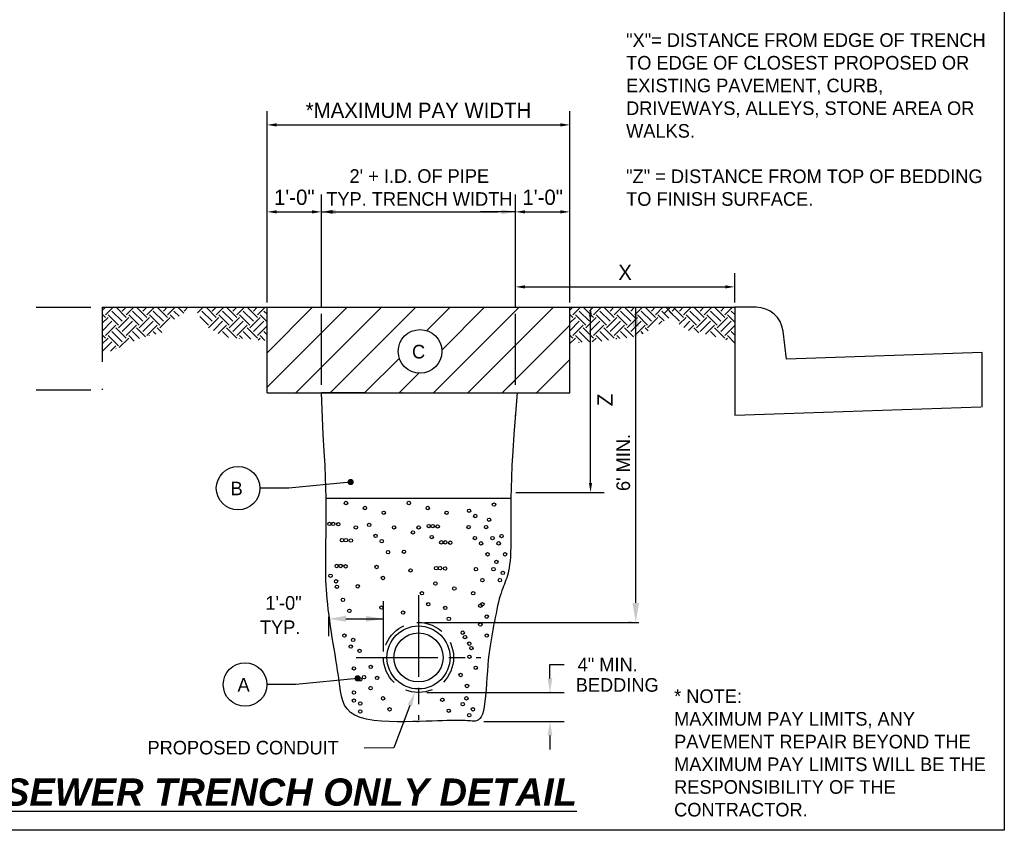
# Model space of a CAD drawing. Header units: feet. Extents: x 6 to 231, y 4 to 30.
# Tile 9 of 67: x 58.44 to 67.47, y 3.62 to 11.06. Entities that reach past the tile are written whole.
import ezdxf
from ezdxf.enums import TextEntityAlignment as Align

# ---------------------------------------------------------------- set-up
doc = ezdxf.new("R2010")
doc.units = ezdxf.units.FT
doc.header["$MEASUREMENT"] = 0
for name, pattern in [('DASHED', [0.75, 0.5, -0.25]), ('E', [1, 0.75, -0.05, 0.15, -0.05]), ('HIDDEN', [0.375, 0.25, -0.125])]:
    doc.linetypes.add(name, pattern=pattern)
doc.layers.add('COLUMNS', color=6, linetype='Continuous', plot=False)
for name, color, linetype in [('DETAIL', 50, 'Continuous'), ('HATCH', 247, 'Continuous'), ('HIDDEN', 1, 'DASHED'), ('P-HATCH', 247, 'Continuous'), ('text', 9, 'Continuous')]:
    doc.layers.add(name, color=color, linetype=linetype)
doc.styles.add('Slanted-Normal', font='font31.shx', dxfattribs={"height": 0.14})
doc.styles.get("Standard").update_dxf_attribs({"font": 'arial.ttf'})
doc.dimstyles.get("Standard").update_dxf_attribs({"dimtxt": 0.18, "dimasz": 0.18, "dimexe": 0.18, "dimexo": 0.0625, "dimgap": 0.09, "dimtad": 0, "dimtih": 1, "dimtoh": 1, "dimdec": 4, "dimzin": 0, "dimdsep": 46, "dimtxsty": 'Standard', "dimcen": 0.09, "dimadec": 0, "dimazin": 0, "dimtfac": 1, "dimtdec": 4, "dimtofl": 0, "dimtmove": 0, "dimatfit": 3, "dimfxl": 1, "dimtolj": 1, "dimtzin": 0, "dimarcsym": 0})

# ---------------------------------------------------------------- blocks, each defined once
blk = doc.blocks.new('*D37')
at = {"layer": 'Defpoints', "color": 0, "transparency": 16777216}
for p in [(63.4865, 10.0994), (60.7074, 8.4251), (63.4865, 8.4251)]:
    blk.add_point(p, dxfattribs=at)
at = {"layer": 'text', "color": 0, "lineweight": -2, "transparency": 16777216}
for p, q in [((60.7074, 8.4689), (60.7074, 10.2254)), ((63.4865, 8.4689), (63.4865, 10.2254)), ((60.7949, 10.0994), (63.399, 10.0994))]:
    blk.add_line(p, q, dxfattribs=at)
at = {"layer": 'text', "color": 0, "transparency": 16777216}
for points in [[(60.7949, 10.1139), (60.7949, 10.0848), (60.7074, 10.0994)], [(63.399, 10.1139), (63.399, 10.0848), (63.4865, 10.0994)]]:
    blk.add_solid(points, dxfattribs=at)
at = {"layer": 'text', "color": 0, "transparency": 16777216, "insert": (62.097, 10.2324), "char_height": 0.14, "attachment_point": 5, "style": 'Slanted-Normal'}
blk.add_mtext('\\A1;*MAXIMUM PAY WIDTH', dxfattribs=at)
blk = doc.blocks.new('*D38')
at = {"layer": 'Defpoints', "color": 0, "transparency": 16777216}
for p in [(61.2074, 9.3011), (61.2074, 8.5051), (60.7074, 8.4692)]:
    blk.add_point(p, dxfattribs=at)
at = {"layer": 'text', "color": 0, "lineweight": -2, "transparency": 16777216}
for p, q in [((60.7074, 8.513), (60.7074, 9.4271)), ((61.2074, 8.5489), (61.2074, 9.4271)), ((60.7949, 9.3011), (61.1199, 9.3011))]:
    blk.add_line(p, q, dxfattribs=at)
at = {"layer": 'text', "color": 0, "transparency": 16777216}
for points in [[(60.7949, 9.3157), (60.7949, 9.2865), (60.7074, 9.3011)], [(61.1199, 9.3157), (61.1199, 9.2865), (61.2074, 9.3011)]]:
    blk.add_solid(points, dxfattribs=at)
at = {"layer": 'text', "color": 0, "transparency": 16777216, "insert": (60.9574, 9.4341), "char_height": 0.14, "attachment_point": 5, "style": 'Slanted-Normal'}
blk.add_mtext('\\A1;1\'-0"', dxfattribs=at)
blk = doc.blocks.new('*D39')
at = {"layer": 'Defpoints', "color": 0, "transparency": 16777216}
for p in [(63.4865, 9.3011), (63.4865, 8.5051), (62.9865, 8.4692)]:
    blk.add_point(p, dxfattribs=at)
at = {"layer": 'text', "color": 0, "lineweight": -2, "transparency": 16777216}
for p, q in [((62.9865, 8.513), (62.9865, 9.4271)), ((63.4865, 8.5489), (63.4865, 9.4271)), ((63.074, 9.3011), (63.399, 9.3011))]:
    blk.add_line(p, q, dxfattribs=at)
at = {"layer": 'text', "color": 0, "transparency": 16777216}
for points in [[(63.074, 9.3157), (63.074, 9.2865), (62.9865, 9.3011)], [(63.399, 9.3157), (63.399, 9.2865), (63.4865, 9.3011)]]:
    blk.add_solid(points, dxfattribs=at)
at = {"layer": 'text', "color": 0, "transparency": 16777216, "insert": (63.2365, 9.4341), "char_height": 0.14, "attachment_point": 5, "style": 'Slanted-Normal'}
blk.add_mtext('\\A1;1\'-0"', dxfattribs=at)
blk = doc.blocks.new('*D35')
at = {"layer": 'Defpoints', "color": 0, "transparency": 16777216}
for p in [(64.9986, 8.6124), (62.9865, 8.4692), (64.9986, 8.4251)]:
    blk.add_point(p, dxfattribs=at)
at = {"layer": 'text', "color": 0, "lineweight": -2, "transparency": 16777216}
for p, q in [((62.9865, 8.513), (62.9865, 8.7384)), ((64.9986, 8.4689), (64.9986, 8.7384)), ((63.074, 8.6124), (64.9111, 8.6124))]:
    blk.add_line(p, q, dxfattribs=at)
at = {"layer": 'text', "color": 0, "transparency": 16777216}
for points in [[(63.074, 8.627), (63.074, 8.5978), (62.9865, 8.6124)], [(64.9111, 8.627), (64.9111, 8.5978), (64.9986, 8.6124)]]:
    blk.add_solid(points, dxfattribs=at)
at = {"layer": 'text', "color": 0, "transparency": 16777216, "insert": (63.9926, 8.7454), "char_height": 0.14, "attachment_point": 5, "style": 'Slanted-Normal'}
blk.add_mtext('\\A1;X', dxfattribs=at)
blk = doc.blocks.new('*D36')
at = {"layer": 'Defpoints', "color": 0, "transparency": 16777216}
for p in [(63.0197, 8.4251), (63.6755, 8.4251), (62.9454, 6.7244)]:
    blk.add_point(p, dxfattribs=at)
at = {"layer": 'text', "color": 0, "lineweight": -2, "transparency": 16777216}
for p, q in [((63.0635, 8.4251), (63.8015, 8.4251)), ((63.6755, 6.8119), (63.6755, 8.3376)), ((62.9892, 6.7244), (63.8015, 6.7244))]:
    blk.add_line(p, q, dxfattribs=at)
at = {"layer": 'text', "color": 0, "transparency": 16777216}
for points in [[(63.6609, 8.3376), (63.6901, 8.3376), (63.6755, 8.4251)], [(63.6609, 6.8119), (63.6901, 6.8119), (63.6755, 6.7244)]]:
    blk.add_solid(points, dxfattribs=at)
at = {"layer": 'text', "color": 0, "transparency": 16777216, "insert": (63.8085, 7.5748), "char_height": 0.14, "attachment_point": 5, "rotation": 90, "style": 'Slanted-Normal'}
blk.add_mtext('\\A1;Z', dxfattribs=at)

msp = doc.modelspace()

# ---------------------------------------------------------------- linework, layer by layer
at = {"layer": 'COLUMNS', "color": 4}
msp.add_lwpolyline([(37.09752, 3.62445), (37.09752, 24.37445), (67.47252, 24.37445), (67.47252, 3.62445)], close=True, dxfattribs=at)
at = {"layer": 'Defpoints', "color": 0, "linetype": 'ByBlock'}
for p in [(63.1275, 8.42514), (65.13958, 8.42514), (65.15188, 8.42514)]:
    msp.add_point(p, dxfattribs=at)
at = {"layer": 'DETAIL', "color": 154}
for p, q in [((60.70739, 7.63943), (63.48655, 7.63943)), ((61.24856, 6.6742), (62.94538, 6.6742))]:
    msp.add_line(p, q, dxfattribs=at)
at = {"layer": 'DETAIL'}
msp.add_line((61.61004, 7.63943), (61.20739, 7.63943), dxfattribs=at)
at = {"layer": 'DETAIL', "color": 247, "linetype": 'E'}
msp.add_line((62.09697, 5.78229), (62.09697, 4.63943), dxfattribs=at)
at = {"layer": 'DETAIL', "color": 94}
msp.add_lwpolyline([(63.00345, 7.63943), (62.97203, 7.25605), (62.96139, 7.10431), (62.95401, 6.97444), (62.9493, 6.86286), (62.94663, 6.76599), (62.94541, 6.68026), (62.94502, 6.60209), (62.94493, 6.52851), (62.94494, 6.45903), (62.94491, 6.39375), (62.94472, 6.33281), (62.94425, 6.2763), (62.94336, 6.22436), (62.94192, 6.17708), (62.93982, 6.13459), (62.93694, 6.09689), (62.93333, 6.06352), (62.92903, 6.03393), (62.92413, 6.00754), (62.91866, 5.9838), (62.91271, 5.96214), (62.90632, 5.94199), (62.89956, 5.92279), (62.89249, 5.90399), (62.88517, 5.88518), (62.87763, 5.86594), (62.86994, 5.84586), (62.86214, 5.82454), (62.85428, 5.80157), (62.84641, 5.77655), (62.83859, 5.74906), (62.83085, 5.71886), (62.8232, 5.68624), (62.81566, 5.65168), (62.80823, 5.61563), (62.8009, 5.57855), (62.79369, 5.54091), (62.7866, 5.50317), (62.77963, 5.46577), (62.77279, 5.42901), (62.76614, 5.39239), (62.75971, 5.35526), (62.75356, 5.31696), (62.74774, 5.27682), (62.7423, 5.23419), (62.73729, 5.18838), (62.73276, 5.13875), (62.72871, 5.08502), (62.72492, 5.02844), (62.72113, 4.97064), (62.71707, 4.91328), (62.71247, 4.85799), (62.70707, 4.80641), (62.70059, 4.76018), (62.69277, 4.72094), (62.68342, 4.68988), (62.67266, 4.66642), (62.66069, 4.64952), (62.64772, 4.63814), (62.63395, 4.63124), (62.61957, 4.62779), (62.60479, 4.62675), (62.5898, 4.62708), (62.57471, 4.6279), (62.55912, 4.62894), (62.54255, 4.63008), (62.5245, 4.63121), (62.50449, 4.63222), (62.48202, 4.63299), (62.4566, 4.6334), (62.42774, 4.63334), (62.395, 4.63273), (62.35819, 4.63165), (62.31715, 4.63021), (62.27175, 4.62853), (62.22183, 4.62673), (62.16725, 4.62492), (62.10787, 4.62321), (62.04354, 4.62172), (61.97446, 4.62066), (61.90225, 4.62063), (61.82885, 4.62231), (61.75622, 4.62641), (61.68632, 4.63361), (61.6211, 4.64459), (61.56252, 4.66007), (61.51253, 4.68071), (61.47252, 4.70699), (61.44164, 4.73844), (61.41846, 4.77434), (61.40158, 4.81401), (61.38957, 4.85674), (61.38101, 4.90182), (61.37448, 4.94856), (61.36857, 4.99625), (61.36211, 5.04432), (61.35499, 5.09269), (61.34732, 5.14142), (61.33926, 5.19055), (61.33092, 5.24015), (61.32245, 5.29026), (61.31398, 5.34094), (61.30565, 5.39223), (61.29757, 5.44412), (61.28985, 5.49626), (61.28254, 5.54823), (61.27574, 5.59961), (61.26952, 5.64999), (61.26396, 5.69894), (61.25913, 5.74605), (61.25512, 5.7909), (61.25198, 5.83326), (61.24963, 5.87369), (61.24797, 5.91296), (61.2469, 5.9518), (61.24633, 5.99097), (61.24614, 6.03124), (61.24625, 6.07335), (61.24654, 6.11806), (61.24694, 6.166), (61.24738, 6.21738), (61.24784, 6.27227), (61.24827, 6.33074), (61.24863, 6.39288), (61.24889, 6.45877), (61.249, 6.52848), (61.24893, 6.60209), (61.24853, 6.68026), (61.24731, 6.76599), (61.24464, 6.86286), (61.23993, 6.97444), (61.23255, 7.10431), (61.22191, 7.25605), (61.20739, 7.63943)], dxfattribs=at)
at = {"layer": 'HATCH', "color": 247, "linetype": 'ByBlock'}
for p in [(61.94801, 7.63943), (61.94801, 7.63943), (62.98655, 7.43323), (62.98655, 7.43323)]:
    msp.add_point(p, dxfattribs=at)
at = {"layer": 'HIDDEN', "color": 90}
for p, q in [((58.58931, 8.42514), (59.19532, 8.42514)), ((58.58931, 7.66619), (59.19532, 7.66619))]:
    msp.add_line(p, q, dxfattribs=at)
at = {"layer": 'HIDDEN', "color": 90, "linetype": 'Continuous'}
msp.add_line((59.19532, 8.42514), (64.99863, 8.42514), dxfattribs=at)
at = {"layer": 'HIDDEN'}
msp.add_line((59.19532, 8.42514), (59.19532, 7.66619), dxfattribs=at)
at = {"layer": 'P-HATCH'}
for p, q in [((59.19532, 8.39671), (59.22375, 8.42514)), ((59.22518, 8.35554), (59.29478, 8.42514)), ((59.41458, 8.33186), (59.3213, 8.42514)), ((59.37907, 8.39105), (59.41316, 8.42514)), ((59.41458, 8.35554), (59.48418, 8.42514)), ((59.60398, 8.33186), (59.5107, 8.42514)), ((59.56847, 8.39105), (59.60256, 8.42514)), ((59.60398, 8.35554), (59.67359, 8.42514)), ((59.79339, 8.33186), (59.70011, 8.42514)), ((59.75787, 8.39105), (59.79196, 8.42514)), ((59.79339, 8.35554), (59.86299, 8.42514)), ((59.94296, 8.3717), (59.88951, 8.42514)), ((59.94728, 8.39105), (59.98137, 8.42514)), ((60.04326, 8.41882), (60.04958, 8.42514)), ((60.06965, 8.37419), (60.12061, 8.42514)), ((60.24041, 8.33186), (60.14713, 8.42514)), ((60.20489, 8.39105), (60.23898, 8.42514)), ((60.24041, 8.35554), (60.31001, 8.42514)), ((60.42981, 8.33186), (60.33653, 8.42514)), ((60.3943, 8.39105), (60.42839, 8.42514)), ((60.42981, 8.35554), (60.49941, 8.42514)), ((60.61921, 8.33186), (60.52593, 8.42514)), ((60.5837, 8.39105), (60.61779, 8.42514)), ((60.61921, 8.35554), (60.68882, 8.42514)), ((60.70739, 8.00685), (61.12568, 8.42514)), ((60.70739, 7.69118), (61.44135, 8.42514)), ((60.97131, 7.63943), (61.75703, 8.42514)), ((61.20739, 8.19118), (61.44135, 8.42514)), ((61.28699, 7.63943), (62.0727, 8.42514)), ((62.1738, 8.21057), (62.38837, 8.42514)), ((62.234, 7.63943), (63.01972, 8.42514)), ((62.31098, 8.03208), (62.70404, 8.42514)), ((62.54968, 7.63943), (63.33539, 8.42514)), ((63.48655, 8.39987), (63.51183, 8.42514)), ((63.51325, 8.35554), (63.58285, 8.42514)), ((63.70265, 8.33186), (63.60937, 8.42514)), ((63.66714, 8.39105), (63.70123, 8.42514)), ((63.70265, 8.35554), (63.77226, 8.42514)), ((63.89206, 8.33186), (63.79878, 8.42514)), ((63.85654, 8.39105), (63.89063, 8.42514)), ((63.89206, 8.35554), (63.96166, 8.42514)), ((64.08146, 8.33186), (63.98818, 8.42514)), ((64.04595, 8.39105), (64.08004, 8.42514)), ((64.08146, 8.35554), (64.15106, 8.42514)), ((64.27086, 8.33186), (64.17758, 8.42514)), ((64.23535, 8.39105), (64.26944, 8.42514)), ((64.27086, 8.35554), (64.34047, 8.42514)), ((64.31417, 8.40166), (64.33765, 8.42514)), ((64.35449, 8.37096), (64.40868, 8.42514)), ((64.42882, 8.36331), (64.36699, 8.42514)), ((64.42475, 8.39105), (64.45884, 8.42514)), ((64.52848, 8.33186), (64.4352, 8.42514)), ((64.49296, 8.39105), (64.52705, 8.42514)), ((64.52848, 8.35554), (64.59808, 8.42514)), ((64.71788, 8.33186), (64.6246, 8.42514)), ((64.68237, 8.39105), (64.71646, 8.42514)), ((64.71788, 8.35554), (64.78748, 8.42514)), ((64.90728, 8.33186), (64.81401, 8.42514)), ((64.87177, 8.39105), (64.90586, 8.42514)), ((64.90728, 8.35554), (64.97689, 8.42514)), ((59.22518, 8.33186), (59.19532, 8.36172)), ((59.19532, 8.27833), (59.24885, 8.33186)), ((59.34355, 8.26084), (59.24885, 8.35554)), ((59.37907, 8.29635), (59.28437, 8.39105)), ((59.34355, 8.23716), (59.43826, 8.33186)), ((59.53296, 8.26084), (59.43826, 8.35554)), ((59.56847, 8.29635), (59.47377, 8.39105)), ((59.53296, 8.23716), (59.62766, 8.33186)), ((59.72236, 8.26084), (59.62766, 8.35554)), ((59.75787, 8.29635), (59.66317, 8.39105)), ((59.72236, 8.23716), (59.81706, 8.33186)), ((59.85671, 8.31589), (59.81706, 8.35554)), ((59.90043, 8.3432), (59.85258, 8.39105)), ((60.16938, 8.26084), (60.08935, 8.34087)), ((60.20489, 8.29635), (60.11019, 8.39105)), ((60.16938, 8.23716), (60.26408, 8.33186)), ((60.35878, 8.26084), (60.26408, 8.35554)), ((60.3943, 8.29635), (60.29959, 8.39105)), ((60.35878, 8.23716), (60.45348, 8.33186)), ((60.54819, 8.26084), (60.45348, 8.35554)), ((60.5837, 8.29635), (60.489, 8.39105)), ((60.54819, 8.23716), (60.64289, 8.33186)), ((60.70739, 8.29103), (60.64289, 8.35554)), ((60.70739, 8.36206), (60.6784, 8.39105)), ((63.51325, 8.33186), (63.48655, 8.35856)), ((63.48655, 8.28149), (63.53692, 8.33186)), ((63.63163, 8.26084), (63.53692, 8.35554)), ((63.66714, 8.29635), (63.57244, 8.39105)), ((63.63163, 8.23716), (63.72633, 8.33186)), ((63.82103, 8.26084), (63.72633, 8.35554)), ((63.85654, 8.29635), (63.76184, 8.39105)), ((63.82103, 8.23716), (63.91573, 8.33186)), ((64.01043, 8.26084), (63.91573, 8.35554)), ((64.04595, 8.29635), (63.95124, 8.39105)), ((64.01043, 8.23716), (64.10513, 8.33186)), ((64.19984, 8.26084), (64.10513, 8.35554)), ((64.23535, 8.29635), (64.14065, 8.39105)), ((64.19984, 8.23716), (64.29454, 8.33186)), ((64.35078, 8.2993), (64.29454, 8.35554)), ((64.3945, 8.3266), (64.33005, 8.39105)), ((64.49296, 8.29635), (64.39826, 8.39105)), ((64.48957, 8.26928), (64.55215, 8.33186)), ((64.64685, 8.26084), (64.55215, 8.35554)), ((64.68237, 8.29635), (64.58767, 8.39105)), ((64.64685, 8.23716), (64.74156, 8.33186)), ((64.83626, 8.26084), (64.74156, 8.35554)), ((64.87177, 8.29635), (64.77707, 8.39105)), ((64.83626, 8.23716), (64.93096, 8.33186)), ((64.99863, 8.28787), (64.93096, 8.35554)), ((64.99863, 8.3589), (64.96647, 8.39105)), ((59.19532, 8.2073), (59.28437, 8.29635)), ((59.22518, 8.16614), (59.31988, 8.26084)), ((59.41458, 8.14246), (59.31988, 8.23716)), ((59.37907, 8.20165), (59.47377, 8.29635)), ((59.41458, 8.16614), (59.50928, 8.26084)), ((59.59252, 8.15392), (59.50928, 8.23716)), ((59.56847, 8.20165), (59.66317, 8.29635)), ((59.60398, 8.16614), (59.69869, 8.26084)), ((59.74238, 8.19347), (59.69869, 8.23716)), ((60.21453, 8.21129), (60.29959, 8.29635)), ((60.26, 8.18573), (60.33511, 8.26084)), ((60.42981, 8.14246), (60.33511, 8.23716)), ((60.3943, 8.20165), (60.489, 8.29635)), ((60.42981, 8.16614), (60.52451, 8.26084)), ((60.61921, 8.14246), (60.52451, 8.23716)), ((60.5837, 8.20165), (60.6784, 8.29635)), ((60.61921, 8.16614), (60.70739, 8.25432)), ((62.86535, 7.63943), (63.48655, 8.26063)), ((63.48655, 8.21046), (63.57244, 8.29635)), ((63.51325, 8.16614), (63.60795, 8.26084)), ((63.70265, 8.14246), (63.60795, 8.23716)), ((63.66714, 8.20165), (63.76184, 8.29635)), ((63.70265, 8.16614), (63.79735, 8.26084)), ((63.89206, 8.14246), (63.79735, 8.23716)), ((63.85654, 8.20165), (63.95124, 8.29635)), ((63.89206, 8.16614), (63.98676, 8.26084)), ((64.07079, 8.15312), (63.98676, 8.23716)), ((64.04595, 8.20165), (64.14065, 8.29635)), ((64.08146, 8.16614), (64.17616, 8.26084)), ((64.20505, 8.20828), (64.17616, 8.23716)), ((64.30342, 8.26972), (64.33005, 8.29635)), ((64.53056, 8.23924), (64.58767, 8.29635)), ((64.57546, 8.21312), (64.62318, 8.26084)), ((64.66831, 8.19203), (64.62318, 8.23716)), ((64.68237, 8.20165), (64.77707, 8.29635)), ((64.72977, 8.17803), (64.81258, 8.26084)), ((64.90728, 8.14246), (64.81258, 8.23716)), ((64.87177, 8.20165), (64.96647, 8.29635)), ((64.90728, 8.16614), (64.99863, 8.25748)), ((59.22518, 8.14246), (59.19532, 8.17232)), ((59.19532, 8.08893), (59.24885, 8.14246)), ((59.34355, 8.07143), (59.24885, 8.16614)), ((59.37907, 8.10695), (59.28437, 8.20165)), ((59.35093, 8.05514), (59.43826, 8.14246)), ((59.48923, 8.11516), (59.43826, 8.16614)), ((59.53823, 8.13719), (59.47377, 8.20165)), ((59.62936, 8.16444), (59.62766, 8.16614)), ((59.68555, 8.17927), (59.66317, 8.20165)), ((60.35237, 8.14888), (60.29959, 8.20165)), ((60.4512, 8.14017), (60.45348, 8.14246)), ((60.48146, 8.13816), (60.45348, 8.16614)), ((60.55756, 8.13309), (60.489, 8.20165)), ((60.62695, 8.12652), (60.64289, 8.14246)), ((60.68835, 8.12068), (60.64289, 8.16614)), ((60.70739, 8.17266), (60.6784, 8.20165)), ((63.51325, 8.14246), (63.48655, 8.16916)), ((63.48655, 8.09209), (63.53692, 8.14246)), ((63.59916, 8.1039), (63.53692, 8.16614)), ((63.66714, 8.10695), (63.57244, 8.20165)), ((63.69162, 8.10775), (63.72633, 8.14246)), ((63.77819, 8.11427), (63.72633, 8.16614)), ((63.83954, 8.12395), (63.76184, 8.20165)), ((63.90725, 8.13398), (63.91573, 8.14246)), ((63.94435, 8.13751), (63.91573, 8.16614)), ((64.00921, 8.14369), (63.95124, 8.20165)), ((64.10631, 8.16496), (64.10513, 8.16614)), ((64.15959, 8.1827), (64.14065, 8.20165)), ((64.826, 8.15272), (64.77707, 8.20165)), ((64.9177, 8.1292), (64.93096, 8.14246)), ((64.99754, 8.09955), (64.93096, 8.16614)), ((64.99863, 8.1695), (64.96647, 8.20165)), ((59.19532, 8.0179), (59.28437, 8.10695)), ((59.27205, 8.02361), (59.31988, 8.07143)), ((59.32347, 8.04416), (59.31988, 8.04776)), ((63.56748, 8.10199), (63.57244, 8.10695)), ((61.60266, 7.63943), (61.92132, 7.95809)), ((63.18102, 7.63943), (63.48655, 7.94496)), ((61.91833, 7.63943), (62.09981, 7.82091)), ((62.86535, 7.63943), (62.98655, 7.76063))]:
    msp.add_line(p, q, dxfattribs=at)
at = {"layer": 'P-HATCH', "color": 247, "linetype": 'E'}
msp.add_line((61.52554, 5.21086), (62.6684, 5.21086), dxfattribs=at)
at = {"layer": 'P-HATCH', "color": 247}
for centre, radius in [((61.43179, 6.62867), 0.01547), ((61.6049, 6.58281), 0.01547), ((62.00833, 6.62867), 0.01547), ((62.18144, 6.58281), 0.01547), ((62.78987, 6.61393), 0.01547), ((61.77774, 6.53914), 0.01547), ((62.35427, 6.53914), 0.01547), ((62.56087, 6.55756), 0.01547), ((62.61748, 6.50933), 0.01547), ((61.27903, 6.4369), 0.01547), ((61.3149, 6.4369), 0.01547), ((61.36055, 6.43385), 0.01547), ((61.52185, 6.40519), 0.01547), ((61.64426, 6.42773), 0.01547), ((61.87267, 6.40497), 0.01547), ((62.09838, 6.40519), 0.01547), ((62.1912, 6.41681), 0.01547), ((62.22707, 6.41681), 0.01547), ((62.27273, 6.41376), 0.01547), ((62.55644, 6.40764), 0.01547), ((62.71741, 6.40764), 0.01547), ((62.74424, 6.47461), 0.01547), ((61.70296, 6.32683), 0.01547), ((62.04578, 6.3591), 0.01547), ((62.21861, 6.31543), 0.01547), ((62.85954, 6.32547), 0.01547), ((61.39434, 6.28777), 0.01547), ((61.43021, 6.28777), 0.01547), ((61.47586, 6.28471), 0.01547), ((61.75957, 6.27859), 0.01547), ((62.30651, 6.26767), 0.01547), ((62.34238, 6.26767), 0.01547), ((62.38803, 6.26462), 0.01547), ((62.61513, 6.30674), 0.01547), ((62.67174, 6.2585), 0.01547), ((62.77611, 6.30674), 0.01547), ((62.83271, 6.2585), 0.01547), ((61.81827, 6.17769), 0.01547), ((61.96273, 6.18148), 0.01547), ((62.73044, 6.1576), 0.01547), ((62.89141, 6.1576), 0.01547), ((61.34686, 6.0505), 0.01547), ((61.38273, 6.0505), 0.01547), ((61.42838, 6.04744), 0.01547), ((61.71209, 6.04133), 0.01547), ((62.81206, 6.08821), 0.01547), ((61.28954, 5.96096), 0.01547), ((62.02462, 6.00967), 0.01547), ((62.25903, 6.03041), 0.01547), ((62.2949, 6.03041), 0.01547), ((62.34056, 6.02735), 0.01547), ((62.62426, 6.02123), 0.01547), ((62.78523, 6.02123), 0.01547), ((62.87076, 5.98731), 0.01547), ((61.34033, 5.90985), 0.01547), ((61.34824, 5.86006), 0.01547), ((61.53926, 5.86399), 0.01547), ((61.77079, 5.94043), 0.01547), ((62.25251, 5.88976), 0.01547), ((62.68296, 5.92033), 0.01547), ((62.84393, 5.92033), 0.01547), ((62.12793, 5.80022), 0.01547), ((62.42562, 5.84389), 0.01547), ((62.59845, 5.80022), 0.01547), ((61.40356, 5.73995), 0.01547), ((62.18663, 5.69932), 0.01547), ((62.66451, 5.68637), 0.01547), ((62.68296, 5.69932), 0.01547), ((61.46226, 5.63905), 0.01547), ((61.75618, 5.66875), 0.01547), ((61.9551, 5.62288), 0.01547), ((62.34256, 5.66628), 0.01547), ((62.37545, 5.56538), 0.01547), ((62.66451, 5.51224), 0.01547), ((62.7232, 5.58547), 0.01547), ((61.41698, 5.41178), 0.01547), ((62.09697, 5.21086), 0.28928), ((62.09697, 5.21086), 0.22491), ((62.50353, 5.43857), 0.01547), ((62.7232, 5.41134), 0.01547), ((61.49746, 5.37159), 0.01547), ((62.52366, 5.39838), 0.01547), ((62.56223, 5.33767), 0.01547), ((61.47567, 5.31088), 0.01547), ((61.55616, 5.27069), 0.01547), ((62.58235, 5.29748), 0.01547), ((62.5639, 5.21756), 0.01547), ((61.50417, 5.1104), 0.01547), ((61.65843, 5.12379), 0.01547), ((62.48341, 5.05012), 0.01547), ((62.6226, 5.11666), 0.01547), ((61.56287, 5.0095), 0.01547), ((61.59807, 5.03003), 0.01547), ((61.71713, 5.02289), 0.01547), ((61.50417, 4.88939), 0.01547), ((61.65677, 4.92913), 0.01547), ((62.54211, 4.94922), 0.01547), ((61.50417, 4.81572), 0.01547), ((61.56287, 4.78849), 0.01547), ((61.77245, 4.83581), 0.01547), ((62.31573, 4.82241), 0.01547), ((62.50353, 4.78223), 0.01547), ((62.53707, 4.83581), 0.01547), ((61.56287, 4.71482), 0.01547), ((61.83115, 4.73491), 0.01547), ((62.37443, 4.72151), 0.01547), ((62.59577, 4.73491), 0.01547), ((62.56223, 4.68133), 0.01547)]:
    msp.add_circle(centre, radius, dxfattribs=at)
at = {"layer": 'P-HATCH', "color": 247, "linetype": 'HIDDEN'}
msp.add_circle((62.09697, 5.21086), 0.32143, dxfattribs=at)
at = {"layer": 'text', "color": 9, "linetype": 'ByBlock'}
for p, q in [((61.20739, 8.42514), (61.20739, 9.46179)), ((61.20739, 8.42514), (61.20739, 9.46179)), ((62.98655, 8.42514), (62.98655, 9.46179)), ((62.98655, 8.42514), (62.98655, 9.46179)), ((61.20739, 9.30107), (61.52882, 9.30107)), ((61.36811, 9.30107), (62.82584, 9.30107)), ((62.98655, 9.30107), (62.66512, 9.30107)), ((60.70739, 7.63943), (60.70739, 8.42514)), ((63.48655, 7.63943), (63.48655, 8.42514)), ((61.20739, 7.7138), (61.20739, 8.36464)), ((62.98655, 7.7138), (62.98655, 8.36464)), ((61.43142, 5.56602), (61.77554, 5.56602)), ((62.15278, 5.53229), (63.46427, 5.53229)), ((62.15278, 5.53229), (64.11903, 5.53229)), ((62.15278, 5.53229), (62.6169, 5.53229))]:
    msp.add_line(p, q, dxfattribs=at)
at = {"layer": 'text'}
for p, q in [((62.57733, 8.42514), (62.71179, 8.42514)), ((64.09063, 5.71229), (64.09063, 8.42514)), ((62.57733, 5.53229), (62.71179, 5.53229)), ((63.30356, 5.14657), (63.43213, 5.14657)), ((63.30356, 5.018), (63.30356, 5.14657)), ((62.1744, 4.88943), (63.43213, 4.88943)), ((62.0178, 4.77093), (61.87052, 4.38111)), ((62.69554, 4.62274), (63.43213, 4.62274)), ((63.30356, 4.49416), (63.30356, 4.36559)), ((61.87052, 4.38111), (61.59939, 4.37895))]:
    msp.add_line(p, q, dxfattribs=at)
at = {"layer": 'text', "color": 9}
for p, q in [((61.47439, 6.82124), (60.90775, 6.7646)), ((60.90775, 6.7646), (60.64142, 6.7646)), ((61.53846, 5.01922), (60.97182, 4.96258)), ((60.97182, 4.96258), (60.70549, 4.96258))]:
    msp.add_line(p, q, dxfattribs=at)
at = {"layer": 'text', "color": 0, "linetype": 'ByBlock'}
for p, q in [((61.77554, 5.26666), (61.77554, 5.72674)), ((61.2707, 5.58458), (61.2707, 5.40531))]:
    msp.add_line(p, q, dxfattribs=at)
at = {"layer": 'text'}
msp.add_lwpolyline([(67.26815, 7.50777), (67.26815, 8.01088), (65.47519, 7.9502), (65.44247, 8.20677, 0.3775333), (65.19448, 8.42514), (64.99863, 8.42514), (64.99863, 8.09514), (64.99863, 7.43514), (65.4526, 7.44967), (67.25583, 7.51069)], format="xyb", dxfattribs=at)
at = {"layer": 'text', "const_width": 0.02857}
for points in [[(61.46011, 6.82124, 1), (61.48868, 6.82124, 1)], [(61.52418, 5.01922, 1), (61.55275, 5.01922, 1)]]:
    msp.add_lwpolyline(points, format="xyb", close=True, dxfattribs=at)
at = {"layer": 'text'}
for centre in [(62.11131, 8.02058), (60.44142, 6.7646), (60.50549, 4.96258)]:
    msp.add_circle(centre, 0.2, dxfattribs=at)
at = {"layer": 'text', "color": 9, "linetype": 'ByBlock'}
msp.add_point((62.98655, 9.30107), dxfattribs=at)
at = {"layer": 'text'}
for p in [(64.02705, 8.42514), (64.02705, 5.53229), (64.044, 5.53229), (62.09697, 4.88943), (63.30356, 4.88943), (62.08755, 4.62274)]:
    msp.add_point(p, dxfattribs=at)
at = {"layer": 'text', "color": 9, "linetype": 'ByBlock'}
for points in [[(61.33596, 9.3225), (61.33596, 9.27965), (61.20739, 9.30107)], [(61.31025, 9.31822), (61.31025, 9.28393), (61.20739, 9.30107)], [(62.85798, 9.3225), (62.85798, 9.27965), (62.98655, 9.30107)], [(62.85798, 9.3225), (62.85798, 9.27965), (62.98655, 9.30107)], [(61.43142, 5.59281), (61.43142, 5.53924), (61.2707, 5.56602)], [(61.61483, 5.59281), (61.61483, 5.53924), (61.77554, 5.56602)]]:
    msp.add_solid(points, dxfattribs=at)
at = {"layer": 'text'}
for points in [[(64.06063, 8.24514), (64.12063, 8.24514), (64.09063, 8.42514)], [(64.06063, 5.71229), (64.12063, 5.71229), (64.09063, 5.53229)], [(63.28213, 5.018), (63.32499, 5.018), (63.30356, 4.88943)], [(61.99776, 4.7785), (62.03785, 4.76336), (62.06325, 4.8912)], [(63.28213, 4.49416), (63.32499, 4.49416), (63.30356, 4.62274)]]:
    msp.add_solid(points, dxfattribs=at)

# ---------------------------------------------------------------- texts
at = {"layer": 'text', "color": 9, "linetype": 'ByBlock', "style": 'Slanted-Normal'}
for s, p in [("2' + I.D. OF PIPE", (62.10451, 9.62976)), ('TYP. TRENCH WIDTH', (62.10451, 9.41936)), ('C', (62.09789, 8.01794)), ('B', (60.42799, 6.76196)), ('A', (60.49207, 4.95994))]:
    msp.add_text(s, height=0.125, dxfattribs=at).set_placement(p, align=Align.MIDDLE)
msp.add_text('1\'-0"', height=0.125, dxfattribs=at).set_placement((60.85853, 5.71204), align=Align.MIDDLE_CENTER)
at = {"layer": 'text', "style": 'Slanted-Normal'}
msp.add_text('TYP.', height=0.125, dxfattribs=at).set_placement((60.6415, 5.42609))
msp.add_text('4" MIN.', height=0.125, dxfattribs=at).set_placement((63.83315, 5.14657), align=Align.MIDDLE_CENTER)
msp.add_text('BEDDING', height=0.125, dxfattribs=at).set_placement((63.92034, 4.95905), align=Align.MIDDLE)
msp.add_text('PROPOSED CONDUIT', height=0.125, dxfattribs=at).set_placement((59.61029, 4.38321), align=Align.MIDDLE_LEFT)
at = {"layer": 'text', "attachment_point": 1, "style": 'Slanted-Normal'}
for s, insert, char_height, width in [('"X"= DISTANCE FROM EDGE OF TRENCH TO EDGE OF CLOSEST PROPOSED OR EXISTING PAVEMENT, CURB, DRIVEWAYS, ALLEYS, STONE AREA OR WALKS.\\P\\P"Z" = DISTANCE FROM TOP OF BEDDING TO FINISH SURFACE.', (64.002, 10.94032), 0.125, 3.4283999), ('* NOTE:\\PMAXIMUM PAY LIMITS, ANY PAVEMENT REPAIR BEYOND THE MAXIMUM PAY LIMITS WILL BE THE RESPONSIBILITY OF THE CONTRACTOR.', (64.44248, 4.91821), 0.125, 2.9831438), ('{\\fArial|b1|i1|c0|p34;\\LSANITARY SEWER TRENCH ONLY DETAIL}', (56.41137, 4.10049), 0.25, 8.8246392)]:
    msp.add_mtext(s, dxfattribs=dict(at, insert=insert, char_height=char_height, width=width))
at = {"layer": 'text', "insert": (63.9764, 7.00062), "char_height": 0.125, "attachment_point": 5, "rotation": 90, "style": 'Slanted-Normal'}
msp.add_mtext("6' MIN.", dxfattribs=at)

# ---------------------------------------------------------------- dimensions: what is measured, and where the dimension line sits
at = {"layer": 'text'}
dim = msp.add_linear_dim(base=(63.48655, 10.09936), p1=(60.70739, 8.42514), p2=(63.48655, 8.42514), text='*MAXIMUM PAY WIDTH', dimstyle='Standard', override={"dimscale": 0.7, "dimtxt": 0.125, "dimasz": 0.125, "dimtad": 2, "dimtih": 0, "dimtoh": 0, "dimtxsty": 'Slanted-Normal'}, dxfattribs=at)
dim.commit()
dim.dimension.update_dxf_attribs({"geometry": '*D37', "text_midpoint": (62.09697, 10.23236)})
for base, p1, p2, text, picture, middle in [((61.20739, 9.30107), (60.70739, 8.46924), (61.20739, 8.50514), '1\'-0"', '*D38', (60.95739, 9.30107)), ((63.48655, 9.30107), (62.98655, 8.46924), (63.48655, 8.50514), '1\'-0"', '*D39', (63.23655, 9.30107)), ((64.99863, 8.61242), (62.98655, 8.46924), (64.99863, 8.42514), 'X', '*D35', (63.99259, 8.61242))]:
    dim = msp.add_linear_dim(base=base, p1=p1, p2=p2, text=text, dimstyle='Standard', override={"dimscale": 0.7, "dimtxt": 0.125, "dimasz": 0.125, "dimtad": 2, "dimtih": 0, "dimtoh": 0, "dimtxsty": 'Slanted-Normal'}, dxfattribs=at)
    dim.commit()
    dim.dimension.update_dxf_attribs({"geometry": picture, "text_midpoint": middle, "dimtype": 160})
dim = msp.add_linear_dim(base=(63.67549, 8.42514), p1=(62.94541, 6.72436), p2=(63.01972, 8.42514), angle=90, text='Z', dimstyle='Standard', override={"dimscale": 0.7, "dimtxt": 0.125, "dimasz": 0.125, "dimtad": 2, "dimtih": 0, "dimtoh": 0, "dimtxsty": 'Slanted-Normal'}, dxfattribs=at)
dim.commit()
dim.dimension.update_dxf_attribs({"geometry": '*D36', "text_midpoint": (63.67549, 7.57475), "dimtype": 160})

doc.saveas('drawing.dxf')
